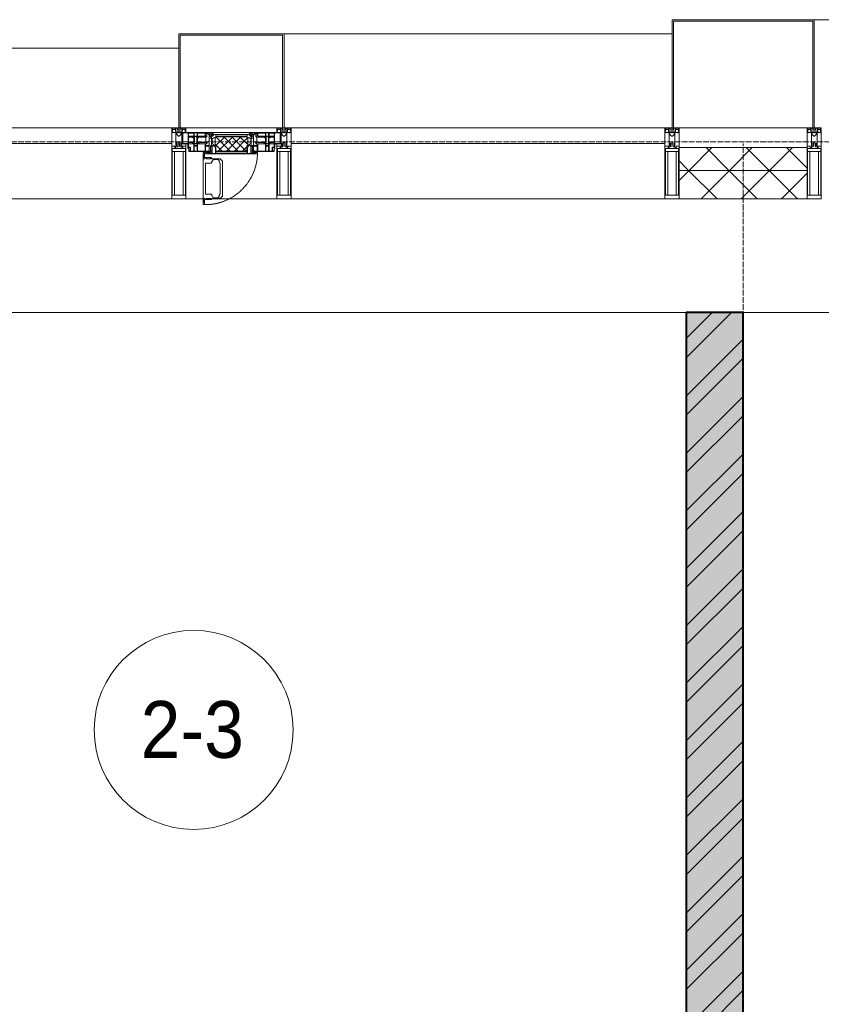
# Model space of a CAD drawing. Header units: millimetres. Extents: x 5617 to 109486, y 7718 to 230949.
# Tile 24 of 55: x 37385 to 40205, y 74567 to 78030. Entities that reach past the tile are written whole.
import ezdxf

# ---------------------------------------------------------------- set-up
doc = ezdxf.new("R2010")
doc.units = ezdxf.units.MM
for name, pattern in [('-D1-02х01', [3, 2, -1]), ('ADSK_Линия сетки', [25, 20, -2.5, 0, -2.5]), ('Линия сетки', [25, 20, -2.5, 0, -2.5])]:
    doc.linetypes.add(name, pattern=pattern)
for name, color, linetype, lineweight in [('Импосты витража', 7, 'Continuous', 18), ('Колонны', 7, 'Continuous', 18), ('Марки помещений', 7, 'Continuous', 20), ('Окна', 7, 'Continuous', 18), ('Оси', 7, 'Continuous', 9), ('Панели витража', 7, 'Continuous', 18), ('Перекрытия', 7, 'Continuous', 18), ('Стены разрез', 7, 'Continuous', 40), ('Стены штриховка', 7, 'Continuous', 40), ('Элементы узлов', 7, 'Continuous', 18)]:
    doc.layers.add(name, color=color, linetype=linetype, lineweight=lineweight)
doc.styles.add('Arial_3', font='arial.ttf', dxfattribs={"width": 0.9, "height": 200})
pattern_1 = [(45, (0, 0), (-70.71068, 70.71068), []), (135, (0, 0), (-70.71068, -70.71068), [])]

# ---------------------------------------------------------------- blocks, each defined once
blk = doc.blocks.new('135_SLK_K3_AR_rvt-1-МКСС_K3_L23__76_050_')
at = {"layer": 'Стены разрез', "lineweight": 9, "true_color": 0xcccccc}
h = blk.add_hatch(dxfattribs=at)
h.set_pattern_fill('FP_1', color=254, style=0, pattern_type=2)
h.set_pattern_definition([(50, (0, 0), (218.62117, -19.1268), [22.86, -251.46]), (355, (0, 0), (-42.29187, 229.2684), [18.288, -201.168]), (100.451, (18.22, -1.6), (176.33107, 210.13963), [19.428, -213.708]), (46.184, (0, 60.96), (325.29495, -50.45164), [34.29, -377.19]), (96.636, (27.1, 56.76), (284.883, 296.91266), [29.142, -320.562]), (351.184, (0, 60.96), (284.8858, 296.9107), [27.432, -301.752]), (21, (30.48, 45.72), (181.93753, -122.71832), [22.86, -251.46]), (326, (30.48, 45.72), (74.16223, 221.0262), [18.288, -201.168]), (71.451, (45.64, 35.5), (256.10035, 98.30526), [19.428, -213.708]), (37.5, (0, 0), (3.70639, 101.465895), [3.353, -195.377, 3.353, -200.863, -201.93]), (37.5, (0, 0), (3.70639, 101.465895), [-402.946, 3.353, -198.577]), (7.5, (0, 0), (80.18358, 120.21653), [3.353, -113.081, 3.353, -190.805, -76.962]), (7.5, (0, 0), (80.18358, 120.21653), [-310.591, 3.353, -73.609]), (327.5, (-67.97, 0), (162.708646, -6.87497), [3.353, -72.847, 3.353, -234.391, -315.468]), (327.5, (-67.97, 0), (162.708646, -6.87497), [-313.944, 3.353, -312.115]), (317.5, (-98.45, 0), (177.75468, 30.51183), [3.353, -95.707, 3.353, -154.534, -224.028]), (317.5, (-98.45, 0), (177.75468, 30.51183), [-256.946, 3.353, -220.675])])
h.paths.add_polyline_path([(86350, 71220), (86350, 77000), (86150, 77000), (86150, 71220)])
h = blk.add_hatch(dxfattribs=at)
h.set_pattern_fill('FP_3', color=254, style=0, pattern_type=2)
h.set_pattern_definition([(45, (0, 0), (-101.02788, 101.02788), []), (45, (67.35, 0), (-101.02788, 101.02788), [])])
h.paths.add_polyline_path([(86350, 71220), (86350, 77000), (86150, 77000), (86150, 71220)])
at = {"layer": 'Перекрытия', "color": 254, "true_color": 0xcccccc}
for p, q in [((86150, 77000), (82950, 77000)), ((89900, 77000), (86350, 77000))]:
    blk.add_line(p, q, dxfattribs=at)
at = {"layer": 'Стены разрез', "color": 254, "true_color": 0xcccccc}
for p, q in [((86150, 77000), (86150, 73120)), ((86350, 77000), (86150, 77000)), ((86350, 72320), (86350, 77000))]:
    blk.add_line(p, q, dxfattribs=at)
blk = doc.blocks.new('System Panel - A_PAN_Glass-6438400-МКСС_K3_L23__76_050_')
at = {"layer": 'Панели витража', "color": 254, "lineweight": 5, "true_color": 0xcccccc}
for p, q in [((657.5, 55), (-657.5, 55)), ((-657.5, 55), (-657.5, 0)), ((657.5, 0), (657.5, 55)), ((-657.5, 0), (657.5, 0))]:
    blk.add_line(p, q, dxfattribs=at)
blk = doc.blocks.new('Rectangular Mullion - R_StandardFrame_50Wx250H-5562310-МКСС_K3_L23__76_050_')
at = {"layer": 'Импосты витража', "color": 254, "lineweight": 5, "true_color": 0xcccccc}
blk.add_line((95560, 77400), (96875, 77400), dxfattribs=at)
blk = doc.blocks.new('Rectangular Mullion - 50Wx250H-2623690-МКСС_K3_L23__76_050_')
at = {"layer": 'Элементы узлов', "color": 254, "lineweight": 5, "true_color": 0xcccccc}
for p, q in [((-25, 65.2), (-25, 250)), ((-25, 250), (0, 250)), ((25, 250), (0, 250)), ((25, 65.2), (25, 250)), ((-23, 237.3), (0, 237.3)), ((-23, 237.3), (-23, 73.6)), ((-14.9, 84), (-14.9, 237.3)), ((23, 237.3), (0, 237.3)), ((14.9, 84), (14.9, 237.3)), ((23, 237.3), (23, 73.6)), ((0, 84), (-23, 84)), ((-0.5, 73.6), (-23, 73.6)), ((-14, 71.3), (-14, 65.2)), ((-10, 71.3), (-14, 71.3)), ((-10, 53), (-10, 71.3)), ((0, 84), (23, 84)), ((0.5, 73.6), (23, 73.6)), ((10, 71.3), (14, 71.3)), ((10, 53), (10, 71.3)), ((14, 71.3), (14, 65.2)), ((-14, 65.2), (-25, 65.2)), ((-8.7, 53), (-10, 53)), ((-10, 53), (-10, 17)), ((-8.7, 53), (-7, 54.7)), ((-7, 65.2), (-5.9, 67.3)), ((-7, 65.2), (-7, 54.7)), ((-4.1, 67.3), (-5.9, 67.3)), ((-4.1, 67.3), (-2.9, 65.1)), ((-2.9, 65.1), (-2.9, 54.6)), ((-1.3, 53), (-2.9, 54.6)), ((0, 53), (-1.3, 53)), ((0, 53), (1.3, 53)), ((1.3, 53), (2.9, 54.6)), ((4.1, 67.3), (2.9, 65.1)), ((2.9, 65.1), (2.9, 54.6)), ((4.1, 67.3), (5.9, 67.3)), ((7, 65.2), (5.9, 67.3)), ((7, 65.2), (7, 54.7)), ((8.7, 53), (7, 54.7)), ((8.7, 53), (10, 53)), ((10, 53), (10, 17)), ((14, 65.2), (25, 65.2)), ((-23.8, 14.6), (-25, 14.2)), ((-25, 0), (-25, 14.2)), ((-22.3, 17), (-23.8, 17)), ((-23.8, 17), (-23.8, 14.6)), ((-22.5, 10.6), (-23.8, 14.6)), ((-22.5, 10.6), (-23.7, 9.9)), ((-23.7, 1.3), (-23.7, 9.9)), ((-23.7, 1.3), (-11.8, 1.3)), ((-23.2, 10.2), (-22.5, 8)), ((-22.5, 8), (-22.5, 4.5)), ((-21.3, 4.5), (-22.5, 4.5)), ((-22.3, 17), (-22.3, 16)), ((-22.3, 16), (-21.3, 16)), ((-19, 17.6), (-21.3, 16)), ((-21.3, 4.5), (-21.3, 6.5)), ((-21.3, 6.5), (-14.2, 6.5)), ((-18.4, 16.6), (-19, 17.6)), ((-7.4, 16.6), (-18.4, 16.6)), ((-14.2, 6.5), (-14.2, 4.5)), ((-13.2, 4.5), (-14.2, 4.5)), ((-13.2, 4.5), (-12.2, 7.2)), ((-12.7, 7.6), (-11.3, 11.4)), ((-12.7, 7.6), (-11.8, 6.9)), ((-12.2, 9), (-12.2, 14.8)), ((-12.2, 14.8), (0, 14.8)), ((-11.8, 1.3), (-11.8, 6.9)), ((-10.5, 11.2), (-11.3, 11.4)), ((-10.5, 1.5), (-10.5, 11.2)), ((-4.8, 1.5), (-10.5, 1.5)), ((-10, 17), (-7.5, 17)), ((-8.5, 23), (-1.5, 30)), ((-8.5, 18.5), (-8.5, 23)), ((-7.5, 18.5), (-8.5, 18.5)), ((-7.5, 17), (-7.5, 18.5)), ((-7.4, 18), (-7.4, 16.6)), ((-2.6, 18), (-7.4, 18)), ((0, 8), (-4.8, 8)), ((-4.8, 1.5), (-4.8, 8)), ((-2.6, 18), (-2.6, 16.8)), ((-2.6, 16.8), (0, 16.8)), ((-1.5, 30), (0, 30)), ((1.5, 30), (0, 30)), ((2.6, 16.8), (0, 16.8)), ((0, 14.8), (0, 16.8)), ((0, 14.8), (0, 16.8)), ((12.2, 14.8), (0, 14.8)), ((0, 0), (0, 8)), ((0, 8), (4.8, 8)), ((0, 0), (0, 8)), ((8.5, 23), (1.5, 30)), ((2.6, 18), (2.6, 16.8)), ((2.6, 18), (7.4, 18)), ((4.8, 1.5), (4.8, 8)), ((4.8, 1.5), (10.5, 1.5)), ((7.4, 18), (7.4, 16.6)), ((7.4, 16.6), (18.4, 16.6)), ((7.5, 18.5), (8.5, 18.5)), ((7.5, 17), (7.5, 18.5)), ((10, 17), (7.5, 17)), ((8.5, 18.5), (8.5, 23)), ((10.5, 11.2), (11.3, 11.4)), ((10.5, 1.5), (10.5, 11.2)), ((12.7, 7.6), (11.3, 11.4)), ((12.7, 7.6), (11.8, 6.9)), ((11.8, 1.3), (11.8, 6.9)), ((23.7, 1.3), (11.8, 1.3)), ((12.2, 9), (12.2, 14.8)), ((13.2, 4.5), (12.2, 7.2)), ((13.2, 4.5), (14.2, 4.5)), ((21.3, 6.5), (14.2, 6.5)), ((14.2, 6.5), (14.2, 4.5)), ((18.4, 16.6), (19, 17.6)), ((19, 17.6), (21.3, 16)), ((22.3, 16), (21.3, 16)), ((21.3, 4.5), (21.3, 6.5)), ((21.3, 4.5), (22.5, 4.5)), ((22.3, 17), (22.3, 16)), ((22.3, 17), (23.8, 17)), ((22.5, 10.6), (23.8, 14.6)), ((22.5, 10.6), (23.7, 9.9)), ((23.2, 10.2), (22.5, 8)), ((22.5, 8), (22.5, 4.5)), ((23.7, 1.3), (23.7, 9.9)), ((23.8, 17), (23.8, 14.6)), ((23.8, 14.6), (25, 14.2)), ((25, 0), (25, 14.2)), ((-25, 0), (0, 0)), ((25, 0), (0, 0))]:
    blk.add_line(p, q, dxfattribs=at)
for centre, start, end in [((-0.5, 73.1), 360, 90), ((0.5, 73.1), 90, 180)]:
    blk.add_arc(centre, 0.5, start, end, dxfattribs=at)
blk = doc.blocks.new('Rectangular Mullion - R_StandardFrame_50Wx250H-V45-МКСС_K3_L23__76_050_')
at = {"layer": 'Импосты витража', "color": 254, "lineweight": 5, "true_color": 0xcccccc}
for p, q in [((-25, -250), (-25, 0)), ((-25, 0), (0, 0)), ((5, 0), (25, 0)), ((25, 0), (25, -250)), ((25, -250), (-25, -250))]:
    blk.add_line(p, q, dxfattribs=at)
blk = doc.blocks.new('Rectangular Mullion - R_StandardFrame_50Wx250H-4667491-МКСС_K3_L23__76_050_')
at = {"layer": 'Импосты витража', "color": 254, "lineweight": 5, "true_color": 0xcccccc}
for p, q in [((-25, -250), (-25, 0)), ((-25, 0), (-5, 0)), ((0, 0), (25, 0)), ((25, 0), (25, -250)), ((25, -250), (-25, -250))]:
    blk.add_line(p, q, dxfattribs=at)
blk = doc.blocks.new('A_PAN_Створка - 383мм 7_1-V49-МКСС_K3_L23__76_050_')
at = {"layer": 'Панели витража', "lineweight": 5, "true_color": 0xcccccc}
h = blk.add_hatch(dxfattribs=at)
h.set_pattern_fill('FP_16', color=254, style=0, pattern_type=2)
h.set_pattern_definition([(225, (84550, 77650), (14.1421356, -14.1421356), []), (315, (84550, 77650), (14.1421356, 14.1421356), [])])
h.paths.add_polyline_path([(53.6, 82.7), (-54.6, 81.8), (-54.6, 63.4), (-57.2, 60.8), (-57.2, 36.4), (-54.9, 34.1), (-54.5, 31.8), (54.5, 31.8), (54.9, 34.1), (57.2, 36.4), (57.2, 60.8), (54.6, 63.4), (54.6, 81.8)])
at = {"layer": 'Окна', "color": 7, "lineweight": 5, "true_color": 0xf4f4f4}
for p, q in [((39.7, 249), (31.1, 240.4)), ((70.1, 249), (39.7, 249)), ((45, 244.7), (42.3, 239.8)), ((45.9, 246.8), (45, 244.7)), ((63.3, 246.8), (45.9, 246.8)), ((64.1, 245), (63.3, 246.8)), ((64.1, 245), (66.7, 241)), ((70.1, 252.9), (70.1, 249)), ((95.1, 252.9), (70.1, 252.9)), ((74.1, 248.4), (74.1, 252.9)), ((89.1, 248.4), (74.1, 248.4)), ((89.1, 252.9), (89.1, 248.4)), ((93.1, 248.4), (93.1, 252.9)), ((97.9, 248.4), (93.1, 248.4)), ((95.1, 270.5), (95.1, 252.9)), ((99.6, 270.5), (95.1, 270.5)), ((97.9, 262.4), (95.1, 262.4)), ((97.9, 262.4), (97.9, 248.4)), ((99.6, 270.5), (99.6, 87.5)), ((31.1, 117.6), (31.1, 240.4)), ((41.4, 234.2), (39.1, 233.8)), ((39.1, 179), (39.1, 233.8)), ((41.4, 234.2), (43.5, 236.3)), ((42.3, 239.8), (43.5, 236.3)), ((66.7, 241), (68.6, 239.7)), ((68.6, 239.7), (68.6, 236.4)), ((68.6, 236.4), (71.1, 233.9)), ((71.1, 233.9), (89.5, 233.9)), ((89.5, 233.9), (90.6, 232.8)), ((90.6, 125.2), (90.6, 232.8)), ((39.1, 179), (39.1, 124.2)), ((39.7, 109), (31.1, 117.6)), ((41.4, 123.8), (39.1, 124.2)), ((70.1, 109), (39.7, 109)), ((41.4, 123.8), (43.5, 121.7)), ((42.3, 118.2), (43.5, 121.7)), ((45, 113.3), (42.3, 118.2)), ((45.9, 111.2), (45, 113.3)), ((63.3, 111.2), (45.9, 111.2)), ((64.1, 113), (63.3, 111.2)), ((64.1, 113), (66.7, 117)), ((66.7, 117), (68.6, 118.3)), ((68.6, 121.6), (71.1, 124.1)), ((68.6, 118.3), (68.6, 121.6)), ((70.1, 105.1), (70.1, 109)), ((95.1, 105.1), (70.1, 105.1)), ((71.1, 124.1), (89.5, 124.1)), ((74.1, 109.6), (74.1, 105.1)), ((89.1, 109.6), (74.1, 109.6)), ((89.1, 105.1), (89.1, 109.6)), ((89.5, 124.1), (90.6, 125.2)), ((93.1, 109.6), (93.1, 105.1)), ((97.9, 109.6), (93.1, 109.6)), ((95.1, 87.5), (95.1, 105.1)), ((97.9, 95.6), (97.9, 109.6)), ((97.9, 95.6), (95.1, 95.6)), ((99.6, 87.5), (95.1, 87.5))]:
    blk.add_line(p, q, dxfattribs=at)
at = {"layer": 'Окна', "color": 254, "lineweight": 5, "true_color": 0xcccccc}
for p, q in [((-153, 73.5), (-150, 73.5)), ((-153, 60), (-153, 73.5)), ((-152, 20), (-152, 73.5)), ((-150.5, 69.5), (-150.5, 73.5)), ((-145, 69.5), (-150.5, 69.5)), ((-150, 84), (-78, 84)), ((-150, 73.5), (-150, 84)), ((-148.5, 82.5), (-132.4, 82.5)), ((-148.5, 81), (-148.5, 82.5)), ((-143.5, 81), (-148.5, 81)), ((-145, 69.5), (-145, 79.5)), ((-143.5, 68), (-143.5, 81)), ((-132.4, 56.6), (-132.4, 82.5)), ((-131, 82.5), (-120.8, 82.5)), ((-131, 82.5), (-131, 64.6)), ((-120.8, 82.5), (-120.8, 64.6)), ((-119.3, 82.5), (-92.5, 82.5)), ((-119.3, 56.6), (-119.3, 82.5)), ((-92.5, 56.6), (-92.5, 82.5)), ((-91.5, 92), (91.5, 92)), ((-91.5, 87.5), (-91.5, 92)), ((-73.9, 87.5), (-91.5, 87.5)), ((-90.8, 82.5), (-79.5, 82.5)), ((-90.8, 64.6), (-90.8, 82.5)), ((-85, 84), (-85, 87.5)), ((-85, 87.5), (-78, 87.5)), ((-78, 84), (-85, 84)), ((-79.5, 82.5), (-79.5, 80.6)), ((-79.5, 80.6), (-78, 80.6)), ((-78, 87.5), (-78, 84)), ((-78, 84), (-73.9, 84)), ((-78, 84), (-78, 23.5)), ((-73.9, 62.5), (-73.9, 87.5)), ((73.9, 87.5), (73.9, 62.5)), ((91.5, 87.5), (73.9, 87.5)), ((73.9, 84), (78, 84)), ((78, 87.5), (78, 84)), ((85, 87.5), (78, 87.5)), ((78, 84), (85, 84)), ((78, 84), (150, 84)), ((78, 23.5), (78, 84)), ((79.5, 80.6), (78, 80.6)), ((90.8, 82.5), (79.5, 82.5)), ((79.5, 82.5), (79.5, 80.6)), ((85, 84), (85, 87.5)), ((90.8, 64.6), (90.8, 82.5)), ((91.5, 92), (91.5, 87.5)), ((119.3, 82.5), (92.5, 82.5)), ((92.5, 56.6), (92.5, 82.5)), ((119.3, 56.6), (119.3, 82.5)), ((120.8, 82.5), (120.8, 64.6)), ((131, 82.5), (120.8, 82.5)), ((131, 82.5), (131, 64.6)), ((132.4, 56.6), (132.4, 82.5)), ((148.5, 82.5), (132.4, 82.5)), ((143.5, 81), (148.5, 81)), ((143.5, 68), (143.5, 81)), ((145, 69.5), (145, 79.5)), ((145, 69.5), (150.5, 69.5)), ((148.5, 81), (148.5, 82.5)), ((150, 84), (150, 73.5)), ((150, 73.5), (153, 73.5)), ((150.5, 69.5), (150.5, 73.5)), ((152, 20), (152, 73.5)), ((153, 73.5), (153, 60)), ((-171, 57), (-156, 57)), ((-171, 17), (-171, 57)), ((-171, 55.5), (-152, 55.5)), ((-150.5, 33.6), (-150.5, 68)), ((-150.5, 68), (-143.5, 68)), ((-150.5, 56.6), (-132.4, 56.6)), ((-136.4, 52.4), (-150.5, 52.4)), ((-137.2, 54.8), (-135.8, 50.8)), ((-132.5, 54.8), (-137.2, 54.8)), ((-137.2, 31), (-135.8, 35)), ((-132.1, 49), (-135.8, 50.8)), ((-132.1, 36.8), (-135.8, 35)), ((-132.5, 53.8), (-133.4, 52)), ((-133.4, 52), (-130.1, 50.4)), ((-133.4, 33.7), (-130.1, 35.3)), ((-132.5, 53.8), (-132.5, 54.8)), ((-132.1, 49), (-132.1, 36.8)), ((-131, 64.6), (-120.8, 64.6)), ((-131, 56.5), (-131, 62.6)), ((-120.8, 62.6), (-131, 62.6)), ((-131, 56.5), (-120.8, 56.5)), ((-131, 55.1), (-131, 52.7)), ((-120.8, 55.1), (-131, 55.1)), ((-129.4, 51.1), (-131, 52.7)), ((-130.1, 50.4), (-129.4, 51.1)), ((-130.1, 35.3), (-130.1, 50.4)), ((-130.1, 35.3), (-129.4, 34.6)), ((-122.4, 51.1), (-120.8, 52.7)), ((-121.7, 50.4), (-122.4, 51.1)), ((-121.7, 35.3), (-122.4, 34.6)), ((-118.4, 52), (-121.7, 50.4)), ((-121.7, 35.3), (-121.7, 50.4)), ((-118.4, 33.7), (-121.7, 35.3)), ((-120.8, 56.5), (-120.8, 62.6)), ((-120.8, 55.1), (-120.8, 52.7)), ((-119.7, 49), (-115.9, 50.8)), ((-119.7, 49), (-119.7, 36.8)), ((-119.7, 36.8), (-115.9, 35)), ((-92.5, 56.6), (-119.3, 56.6)), ((-119.3, 54.8), (-114.6, 54.8)), ((-119.3, 53.8), (-119.3, 54.8)), ((-119.3, 53.8), (-118.4, 52)), ((-114.6, 54.8), (-115.9, 50.8)), ((-114.6, 31), (-115.9, 35)), ((-94.1, 52.5), (-115.3, 52.5)), ((-89.9, 50.9), (-94.1, 52.5)), ((-89.9, 35.1), (-94.1, 33.5)), ((-80.1, 64.6), (-90.8, 64.6)), ((-90.8, 62.7), (-90.8, 56.6)), ((-80.4, 62.7), (-90.8, 62.7)), ((-90.8, 56.6), (-85.9, 56.6)), ((-89.9, 52.2), (-88.6, 53.5)), ((-89.9, 52.2), (-89.9, 50.9)), ((-89.9, 35.1), (-89.9, 50.9)), ((-89.9, 32.5), (-89.9, 35.1)), ((-85.9, 53.5), (-88.6, 53.5)), ((-85.9, 56.6), (-85.9, 53.5)), ((-85.9, 53.5), (-78, 45.6)), ((-80.4, 61.1), (-80.4, 62.7)), ((-78, 61.1), (-80.4, 61.1)), ((-80.1, 66.1), (-80.1, 64.6)), ((-78, 66.1), (-80.1, 66.1)), ((-78, 66.1), (-78, 61.1)), ((-78, 45.6), (-78, 36.8)), ((-78, 36.8), (-70, 36.8)), ((-70, 62.5), (-73.9, 62.5)), ((-70, 32.1), (-70, 62.5)), ((-70, 36.8), (-70, 33.8)), ((70, 62.5), (70, 32.1)), ((73.9, 62.5), (70, 62.5)), ((70, 36.8), (70, 33.8)), ((78, 36.8), (70, 36.8)), ((78, 66.1), (78, 61.1)), ((78, 66.1), (80.1, 66.1)), ((78, 61.1), (80.4, 61.1)), ((85.9, 53.5), (78, 45.6)), ((78, 45.6), (78, 36.8)), ((80.1, 66.1), (80.1, 64.6)), ((80.1, 64.6), (90.8, 64.6)), ((80.4, 62.7), (90.8, 62.7)), ((80.4, 61.1), (80.4, 62.7)), ((85.9, 56.6), (85.9, 53.5)), ((90.8, 56.6), (85.9, 56.6)), ((85.9, 53.5), (88.6, 53.5)), ((89.9, 52.2), (88.6, 53.5)), ((89.9, 50.9), (94.1, 52.5)), ((89.9, 52.2), (89.9, 50.9)), ((89.9, 35.1), (89.9, 50.9)), ((89.9, 35.1), (94.1, 33.5)), ((89.9, 32.5), (89.9, 35.1)), ((90.8, 62.7), (90.8, 56.6)), ((92.5, 56.6), (119.3, 56.6)), ((94.1, 52.5), (115.3, 52.5)), ((114.6, 54.8), (115.9, 50.8)), ((119.3, 54.8), (114.6, 54.8)), ((114.6, 31), (115.9, 35)), ((119.7, 49), (115.9, 50.8)), ((119.7, 36.8), (115.9, 35)), ((119.3, 53.8), (118.4, 52)), ((118.4, 52), (121.7, 50.4)), ((118.4, 33.7), (121.7, 35.3)), ((119.3, 53.8), (119.3, 54.8)), ((119.7, 49), (119.7, 36.8)), ((131, 64.6), (120.8, 64.6)), ((120.8, 56.5), (120.8, 62.6)), ((120.8, 62.6), (131, 62.6)), ((131, 56.5), (120.8, 56.5)), ((120.8, 55.1), (120.8, 52.7)), ((120.8, 55.1), (131, 55.1)), ((122.4, 51.1), (120.8, 52.7)), ((121.7, 50.4), (122.4, 51.1)), ((121.7, 35.3), (121.7, 50.4)), ((121.7, 35.3), (122.4, 34.6)), ((129.4, 51.1), (131, 52.7)), ((130.1, 50.4), (129.4, 51.1)), ((130.1, 35.3), (129.4, 34.6)), ((133.4, 52), (130.1, 50.4)), ((130.1, 35.3), (130.1, 50.4)), ((133.4, 33.7), (130.1, 35.3)), ((131, 56.5), (131, 62.6)), ((131, 55.1), (131, 52.7)), ((132.1, 49), (135.8, 50.8)), ((132.1, 49), (132.1, 36.8)), ((132.1, 36.8), (135.8, 35)), ((150.5, 56.6), (132.4, 56.6)), ((132.5, 54.8), (137.2, 54.8)), ((132.5, 53.8), (132.5, 54.8)), ((132.5, 53.8), (133.4, 52)), ((137.2, 54.8), (135.8, 50.8)), ((137.2, 31), (135.8, 35)), ((136.4, 52.4), (150.5, 52.4)), ((150.5, 68), (143.5, 68)), ((150.5, 33.6), (150.5, 68)), ((171, 55.5), (152, 55.5)), ((156, 57), (171, 57)), ((171, 57), (171, 17)), ((-171, 18.5), (-153.5, 18.5)), ((-67.9, 17), (-171, 17)), ((-153.5, 18.5), (-152, 20)), ((-136.3, 33.6), (-150.5, 33.6)), ((-150.5, 29.4), (-132.4, 29.4)), ((-150.5, 17), (-150.5, 29.4)), ((-132.4, 18.6), (-150.5, 18.6)), ((-132.5, 31), (-137.2, 31)), ((-132.5, 31.9), (-133.4, 33.7)), ((-132.5, 31.9), (-132.5, 31)), ((-132.4, 29.4), (-132.4, 18.6)), ((-129.4, 34.6), (-131, 33)), ((-131, 30.9), (-131, 33)), ((-120.8, 30.9), (-131, 30.9)), ((-131, 29.5), (-120.8, 29.5)), ((-131, 18.2), (-131, 29.5)), ((-120.8, 18.2), (-131, 18.2)), ((-122.4, 34.6), (-120.8, 33)), ((-120.8, 30.9), (-120.8, 33)), ((-120.8, 18.2), (-120.8, 29.5)), ((-119.3, 31.9), (-118.4, 33.7)), ((-119.3, 31.9), (-119.3, 31)), ((-119.3, 31), (-114.6, 31)), ((-92.5, 29.4), (-119.3, 29.4)), ((-119.3, 29.4), (-119.3, 18.6)), ((-119.3, 18.6), (-92.5, 18.6)), ((-94.1, 33.5), (-115.4, 33.5)), ((-92.5, 18.6), (-92.5, 29.4)), ((-90.8, 18.5), (-90.8, 29.4)), ((-90.8, 29.4), (-85.9, 29.4)), ((-87.3, 18.5), (-90.8, 18.5)), ((-85.9, 32.5), (-89.9, 32.5)), ((-87.3, 21.9), (-85.9, 21.9)), ((-87.3, 20.4), (-87.3, 21.9)), ((-87.3, 20.4), (-87.3, 18.5)), ((-84.8, 20.4), (-87.3, 20.4)), ((-85.9, 29.4), (-85.9, 32.5)), ((-85.9, 21.9), (-85.9, 29.4)), ((-85.9, 18.2), (-85.9, 20.4)), ((-75.9, 18.2), (-85.9, 18.2)), ((-83.4, 20.4), (-84.8, 20.4)), ((-70, 33.8), (-83.4, 20.4)), ((-78, 23.5), (-67.9, 23.5)), ((-75.9, 23.5), (-73, 23.5)), ((-75.9, 21.5), (-75.9, 23.5)), ((-75.9, 21.5), (-75.9, 18.2)), ((-74.9, 21.5), (-75.9, 21.5)), ((-74.9, 17.9), (-74.9, 21.5)), ((-68.9, 17.9), (-74.9, 17.9)), ((-67.2, 29.3), (-73, 23.5)), ((-61.4, 23.5), (-70, 32.1)), ((-68.9, 21.5), (-68.9, 17.9)), ((-67.9, 21.5), (-68.9, 21.5)), ((-67.9, 23.5), (-64.6, 26.8)), ((-67.9, 23.5), (-64.6, 26.8)), ((-67.9, 21.5), (-67.9, 23.5)), ((-67.9, 17), (-67.9, 23.5)), ((-61.4, 23.5), (-67.9, 17)), ((67.9, 17), (-67.9, 17)), ((-67.9, 17), (67.9, 17)), ((-64.6, 26.8), (-67.2, 29.3)), ((-64.6, 26.8), (-61.4, 23.5)), ((61.4, 23.5), (-61.4, 23.5)), ((70, 32.1), (61.4, 23.5)), ((61.4, 23.5), (64.6, 26.8)), ((67.9, 17), (61.4, 23.5)), ((64.6, 26.8), (67.2, 29.3)), ((67.9, 23.5), (64.6, 26.8)), ((64.6, 26.8), (67.9, 23.5)), ((67.2, 29.3), (73, 23.5)), ((67.9, 21.5), (67.9, 23.5)), ((67.9, 23.5), (67.9, 17)), ((67.9, 23.5), (78, 23.5)), ((67.9, 21.5), (68.9, 21.5)), ((171, 17), (67.9, 17)), ((68.9, 21.5), (68.9, 17.9)), ((68.9, 17.9), (74.9, 17.9)), ((70, 33.8), (83.4, 20.4)), ((75.9, 23.5), (73, 23.5)), ((74.9, 21.5), (75.9, 21.5)), ((74.9, 17.9), (74.9, 21.5)), ((75.9, 21.5), (75.9, 23.5)), ((75.9, 21.5), (75.9, 18.2)), ((75.9, 18.2), (85.9, 18.2)), ((83.4, 20.4), (84.8, 20.4)), ((84.8, 20.4), (87.3, 20.4)), ((85.9, 32.5), (89.9, 32.5)), ((85.9, 29.4), (85.9, 32.5)), ((85.9, 21.9), (85.9, 29.4)), ((90.8, 29.4), (85.9, 29.4)), ((87.3, 21.9), (85.9, 21.9)), ((85.9, 18.2), (85.9, 20.4)), ((87.3, 20.4), (87.3, 21.9)), ((87.3, 20.4), (87.3, 18.5)), ((87.3, 18.5), (90.8, 18.5)), ((90.8, 18.5), (90.8, 29.4)), ((92.5, 18.6), (92.5, 29.4)), ((92.5, 29.4), (119.3, 29.4)), ((119.3, 18.6), (92.5, 18.6)), ((94.1, 33.5), (115.4, 33.5)), ((119.3, 31), (114.6, 31)), ((119.3, 31.9), (118.4, 33.7)), ((119.3, 31.9), (119.3, 31)), ((119.3, 29.4), (119.3, 18.6)), ((122.4, 34.6), (120.8, 33)), ((120.8, 30.9), (120.8, 33)), ((120.8, 30.9), (131, 30.9)), ((120.8, 18.2), (120.8, 29.5)), ((131, 29.5), (120.8, 29.5)), ((120.8, 18.2), (131, 18.2)), ((129.4, 34.6), (131, 33)), ((131, 30.9), (131, 33)), ((131, 18.2), (131, 29.5)), ((150.5, 29.4), (132.4, 29.4)), ((132.4, 29.4), (132.4, 18.6)), ((132.4, 18.6), (150.5, 18.6)), ((132.5, 31.9), (133.4, 33.7)), ((132.5, 31.9), (132.5, 31)), ((132.5, 31), (137.2, 31)), ((136.3, 33.6), (150.5, 33.6)), ((150.5, 17), (150.5, 29.4)), ((153.5, 18.5), (152, 20)), ((171, 18.5), (153.5, 18.5))]:
    blk.add_line(p, q, dxfattribs=at)
at = {"layer": 'Окна', "color": 254, "linetype": '-D1-02х01', "lineweight": 5, "true_color": 0xcccccc}
blk.add_arc((91.4, 87.5), 183, 88.8555, 178.5909, dxfattribs=at)
at = {"layer": 'Окна', "color": 254, "lineweight": 5, "true_color": 0xcccccc}
for centre, start, end in [((-156, 60), 270, 360), ((156, 60), 180, 270)]:
    blk.add_arc(centre, 3, start, end, dxfattribs=at)
at = {"layer": 'Элементы узлов', "color": 254, "lineweight": 5, "true_color": 0xcccccc}
for p, q in [((-91.5, 92), (-91.5, 87.5)), ((-91.5, 92), (91.5, 92)), ((-91.5, 87.5), (-73.9, 87.5)), ((-83.4, 90.3), (-69.4, 90.3)), ((-83.4, 90.3), (-83.4, 87.5)), ((-73.9, 87.5), (-73.9, 62.5)), ((-69.4, 85.5), (-73.9, 85.5)), ((-73.9, 81.5), (-69.4, 81.5)), ((-69.4, 90.3), (-69.4, 85.5)), ((-69.4, 81.5), (-69.4, 66.5)), ((-67.9, 89.3), (-66.9, 90.3)), ((-67.9, 62.5), (-67.9, 89.3)), ((-66.9, 90.3), (-57.4, 90.3)), ((-57.4, 90.3), (-56.4, 89.4)), ((-56.4, 89.4), (-56.4, 67.7)), ((-53.9, 90.3), (-54.9, 89.3)), ((-54.9, 89.3), (-54.9, 85.6)), ((-54.9, 85.6), (-53.9, 84.6)), ((-54.9, 81.9), (-53.8, 83)), ((-54.9, 63.5), (-54.9, 81.9)), ((-53.6, 82.7), (-54.6, 81.8)), ((-54.6, 81.8), (-54.6, 63.4)), ((53.9, 90.3), (-53.9, 90.3)), ((-53.9, 84.6), (53.9, 84.6)), ((53.8, 83), (-53.8, 83)), ((53.6, 82.7), (-53.6, 82.7)), ((54.6, 81.8), (53.6, 82.7)), ((54.9, 81.9), (53.8, 83)), ((53.9, 90.3), (54.9, 89.3)), ((54.9, 85.6), (53.9, 84.6)), ((54.6, 63.4), (54.6, 81.8)), ((54.9, 89.3), (54.9, 85.6)), ((54.9, 63.5), (54.9, 81.9)), ((57.4, 90.3), (56.4, 89.4)), ((56.4, 89.4), (56.4, 67.7)), ((66.9, 90.3), (57.4, 90.3)), ((67.9, 89.3), (66.9, 90.3)), ((67.9, 62.5), (67.9, 89.3)), ((69.4, 90.3), (69.4, 85.5)), ((83.4, 90.3), (69.4, 90.3)), ((69.4, 85.5), (73.9, 85.5)), ((69.4, 81.5), (69.4, 66.5)), ((73.9, 81.5), (69.4, 81.5)), ((91.5, 87.5), (73.9, 87.5)), ((73.9, 87.5), (73.9, 62.5)), ((83.4, 90.3), (83.4, 87.5)), ((91.5, 92), (91.5, 87.5)), ((-69.4, 66.5), (-73.9, 66.5)), ((-73.9, 62.5), (-70, 62.5)), ((-70, 62.5), (-70, 32.1)), ((-61.7, 62.5), (-67.9, 62.5)), ((-66, 56.5), (-67.8, 55.7)), ((-67.8, 55.7), (-67.8, 38.3)), ((-67.8, 38.3), (-65.7, 37.4)), ((-66, 56.5), (-62, 59.1)), ((-65.7, 37.4), (-60.8, 34.7)), ((-62, 59.1), (-60.7, 61)), ((-60.1, 67.7), (-61.7, 64.9)), ((-61.7, 64.9), (-61.7, 62.5)), ((-60.8, 34.7), (-57.3, 35.9)), ((-60.7, 61), (-57.4, 61)), ((-56.4, 67.7), (-60.1, 67.7)), ((-57.4, 61), (-54.9, 63.5)), ((-55.2, 33.8), (-57.3, 35.9)), ((-54.6, 63.4), (-57.2, 60.8)), ((-57.2, 60.8), (-57.2, 36.4)), ((-57.2, 36.4), (-54.9, 34.1)), ((57.2, 60.8), (54.6, 63.4)), ((57.4, 61), (54.9, 63.5)), ((54.9, 34.1), (57.2, 36.4)), ((55.2, 33.8), (57.3, 35.9)), ((56.4, 67.7), (60.1, 67.7)), ((57.2, 36.4), (57.2, 60.8)), ((60.8, 34.7), (57.3, 35.9)), ((60.7, 61), (57.4, 61)), ((60.1, 67.7), (61.7, 64.9)), ((62, 59.1), (60.7, 61)), ((65.7, 37.4), (60.8, 34.7)), ((61.7, 64.9), (61.7, 62.5)), ((61.7, 62.5), (67.9, 62.5)), ((66, 56.5), (62, 59.1)), ((67.8, 38.3), (65.7, 37.4)), ((66, 56.5), (67.8, 55.7)), ((67.8, 55.7), (67.8, 38.3)), ((69.4, 66.5), (73.9, 66.5)), ((70, 62.5), (70, 32.1)), ((73.9, 62.5), (70, 62.5)), ((-70, 32.1), (-61.4, 23.5)), ((61.4, 23.5), (-61.4, 23.5)), ((-55.2, 33.8), (-54.8, 31.5)), ((-54.9, 34.1), (-54.5, 31.8)), ((-53.9, 30.5), (-54.9, 29.5)), ((-54.9, 29.5), (-54.9, 25.8)), ((-54.9, 25.8), (-53.9, 24.8)), ((0, 31.5), (-54.8, 31.5)), ((-54.5, 31.8), (54.5, 31.8)), ((53.9, 30.5), (-53.9, 30.5)), ((-53.9, 24.8), (53.9, 24.8)), ((0, 31.5), (54.8, 31.5)), ((53.9, 30.5), (54.9, 29.5)), ((54.9, 25.8), (53.9, 24.8)), ((54.5, 31.8), (54.9, 34.1)), ((55.2, 33.8), (54.8, 31.5)), ((54.9, 29.5), (54.9, 25.8)), ((70, 32.1), (61.4, 23.5))]:
    blk.add_line(p, q, dxfattribs=at)
blk = doc.blocks.new('Rectangular Mullion - R_StandardFrame_50Wx250H-5215645-МКСС_K3_L23__76_050_')
at = {"layer": 'Импосты витража', "color": 254, "lineweight": 5, "true_color": 0xcccccc}
for p, q in [((77190, 77400), (77250.4, 77400)), ((77279.9, 77400), (77510, 77400))]:
    blk.add_line(p, q, dxfattribs=at)
blk = doc.blocks.new('Rectangular Mullion - R_StandardFrame_50Wx250H-V46-МКСС_K3_L23__76_050_')
at = {"layer": 'Импосты витража', "color": 254, "lineweight": 5, "true_color": 0xcccccc}
for p, q in [((-25, -250), (-25, 0)), ((-25, 0), (0, 0)), ((5, 0), (25, 0)), ((25, 0), (25, -17)), ((25, -57), (25, -250)), ((25, -250), (-25, -250))]:
    blk.add_line(p, q, dxfattribs=at)
blk = doc.blocks.new('Rectangular Mullion - R_StandardFrame_50Wx250H-V47-МКСС_K3_L23__76_050_')
at = {"layer": 'Импосты витража', "color": 254, "lineweight": 5, "true_color": 0xcccccc}
for p, q in [((-25, -17), (-25, 0)), ((-25, 0), (-5, 0)), ((0, 0), (25, 0)), ((25, 0), (25, -250)), ((-25, -250), (-25, -57)), ((25, -250), (-25, -250))]:
    blk.add_line(p, q, dxfattribs=at)
blk = doc.blocks.new('A_SLK_PAN_Type1 - Прямой тип панели с перфорацией Ф1_1-6626359-МКСС_K3_L23__76_050_')
at = {"layer": 'Колонны', "color": 254, "lineweight": 5, "true_color": 0xcccccc}
for p, q in [((-185, 330), (185, 330)), ((-185, 0), (-185, 330)), ((-180, 325), (-180, 0)), ((180, 325), (-180, 325)), ((180, 0), (180, 325)), ((185, 330), (185, 0)), ((-180, 0), (-185, 0)), ((-160, 0), (160, 0)), ((185, 0), (180, 0))]:
    blk.add_line(p, q, dxfattribs=at)
blk = doc.blocks.new('A_SLK_PAN_Type1 - Прямой тип панели-5878715-МКСС_K3_L23__76_050_')
at = {"layer": 'Колонны', "color": 254, "lineweight": 5, "true_color": 0xcccccc}
for p, q in [((-250, 380), (250, 380)), ((-250, 0), (-250, 380)), ((-245, 375), (-245, 0)), ((245, 375), (-245, 375)), ((245, 0), (245, 375)), ((250, 380), (250, 0)), ((-245, 0), (-250, 0)), ((-225, 0), (225, 0)), ((250, 0), (245, 0))]:
    blk.add_line(p, q, dxfattribs=at)
blk = doc.blocks.new('A_OGR_PAN_Отлив - A_OGR_PAN_Отлив-5727018-МКСС_K3_L23__76_050_')
at = {"layer": 'Колонны', "color": 254, "lineweight": 5, "true_color": 0xcccccc}
blk.add_line((682.5, 280), (-682.5, 280), dxfattribs=at)
blk = doc.blocks.new('A_OGR_PAN_Отлив - A_OGR_PAN_Отлив-5727452-МКСС_K3_L23__76_050_')
at = {"layer": 'Колонны', "color": 254, "lineweight": 5, "true_color": 0xcccccc}
blk.add_line((682.5, 330), (-682.5, 330), dxfattribs=at)
blk = doc.blocks.new('A_OGR_PAN_Отлив - A_OGR_PAN_Отлив-5727622-МКСС_K3_L23__76_050_')
at = {"layer": 'Колонны', "color": 254, "lineweight": 5, "true_color": 0xcccccc}
blk.add_line((682.5, 380), (-682.5, 380), dxfattribs=at)
blk = doc.blocks.new('135_SLK_K3_AR_FCD_rvt-1-МКСС_K3_L23__76_050_')
at = {"layer": 'Стены разрез', "lineweight": 5, "true_color": 0xcccccc}
h = blk.add_hatch(dxfattribs=at)
h.set_pattern_fill('FP_5', color=254, style=0, pattern_type=2)
h.set_pattern_definition(pattern_1)
h.paths.add_polyline_path([(86125, 77500), (86575, 77500), (86575, 77580), (86125, 77580)])
h = blk.add_hatch(dxfattribs=at)
h.set_pattern_fill('FP_5', color=254, style=0, pattern_type=2)
h.set_pattern_definition(pattern_1)
h.paths.add_polyline_path([(86125, 77400), (86575, 77400), (86575, 77500), (86125, 77500)])
at = {"layer": 'Стены разрез', "color": 254, "lineweight": 9, "true_color": 0xcccccc}
for p, q in [((86575, 77580), (86125, 77580)), ((86125, 77580), (86125, 77400)), ((86575, 77400), (86575, 77580)), ((86125, 77400), (86575, 77400))]:
    blk.add_line(p, q, dxfattribs=at)
at = {"layer": 'Стены штриховка', "color": 254, "lineweight": 9, "true_color": 0xcccccc}
blk.add_line((86125, 77500), (86575, 77500), dxfattribs=at)
at = {"layer": 'Импосты витража', "color": 254, "lineweight": 5, "true_color": 0xcccccc, "rotation": 180}
for p in [(84365, 77650), (84735, 77650), (86100, 77650), (86600, 77650)]:
    blk.add_blockref('Rectangular Mullion - 50Wx250H-2623690-МКСС_K3_L23__76_050_', p, dxfattribs=at)
at = {"layer": 'Импосты витража', "color": 254, "lineweight": 5, "true_color": 0xcccccc, "extrusion": (0, 0, -1)}
for name, p in [('Rectangular Mullion - R_StandardFrame_50Wx250H-V47-МКСС_K3_L23__76_050_', (-84365, 77650)), ('Rectangular Mullion - R_StandardFrame_50Wx250H-V46-МКСС_K3_L23__76_050_', (-84735, 77650)), ('Rectangular Mullion - R_StandardFrame_50Wx250H-4667491-МКСС_K3_L23__76_050_', (-86100, 77650)), ('Rectangular Mullion - R_StandardFrame_50Wx250H-V45-МКСС_K3_L23__76_050_', (-86600, 77650))]:
    blk.add_blockref(name, p, dxfattribs=at)
at = {"layer": 'Импосты витража', "color": 254, "lineweight": 5, "true_color": 0xcccccc}
for name, p in [('Rectangular Mullion - R_StandardFrame_50Wx250H-5562310-МКСС_K3_L23__76_050_', (-12535, 0)), ('Rectangular Mullion - R_StandardFrame_50Wx250H-5215645-МКСС_K3_L23__76_050_', (7200, 0)), ('Rectangular Mullion - R_StandardFrame_50Wx250H-5562310-МКСС_K3_L23__76_050_', (-10800, 0))]:
    blk.add_blockref(name, p, dxfattribs=at)
at = {"layer": 'Колонны', "color": 254, "lineweight": 5, "true_color": 0xcccccc}
for name, p in [('A_SLK_PAN_Type1 - Прямой тип панели-5878715-МКСС_K3_L23__76_050_', (86350, 77650)), ('A_OGR_PAN_Отлив - A_OGR_PAN_Отлив-5727622-МКСС_K3_L23__76_050_', (87282.5, 77650)), ('A_SLK_PAN_Type1 - Прямой тип панели с перфорацией Ф1_1-6626359-МКСС_K3_L23__76_050_', (84550, 77650)), ('A_OGR_PAN_Отлив - A_OGR_PAN_Отлив-5727452-МКСС_K3_L23__76_050_', (85417.5, 77650)), ('A_OGR_PAN_Отлив - A_OGR_PAN_Отлив-5727018-МКСС_K3_L23__76_050_', (83682.5, 77650))]:
    blk.add_blockref(name, p, dxfattribs=at)
at = {"layer": 'Панели витража', "color": 254, "lineweight": 5, "true_color": 0xcccccc, "rotation": 180}
for name, p in [('System Panel - A_PAN_Glass-6438400-МКСС_K3_L23__76_050_', (83682.5, 77650)), ('System Panel - A_PAN_Glass-6438400-МКСС_K3_L23__76_050_', (85417.5, 77650)), ('A_PAN_Створка - 383мм 7_1-V49-МКСС_K3_L23__76_050_', (84550, 77650))]:
    blk.add_blockref(name, p, dxfattribs=at)
blk = doc.blocks.new('050_Марка_Помещение - Номер-620969-МКСС_K3_L23__76_050_')
at = {"layer": 'Марки помещений'}
blk.add_circle((0, 0), 3.5, dxfattribs=at)

msp = doc.modelspace()

# ---------------------------------------------------------------- linework, layer by layer
at = {"layer": 'Оси', "linetype": 'ADSK_Линия сетки'}
msp.add_line((75100.1, 77600), (25833.1, 77600), dxfattribs=at)
at = {"layer": 'Оси', "linetype": 'Линия сетки'}
msp.add_line((39930.1, 56452.5), (39930.1, 77595), dxfattribs=at)

# ---------------------------------------------------------------- block references
at = {"lineweight": 5}
for name in ['135_SLK_K3_AR_FCD_rvt-1-МКСС_K3_L23__76_050_', '135_SLK_K3_AR_rvt-1-МКСС_K3_L23__76_050_']:
    msp.add_blockref(name, (-46419.9, 0), dxfattribs=at)
at = {"layer": 'Марки помещений', "xscale": 99.99999999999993, "yscale": 99.99999999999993, "zscale": 99.99999999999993}
msp.add_blockref('050_Марка_Помещение - Номер-620969-МКСС_K3_L23__76_050_', (37997.3, 75531.9), dxfattribs=at)

# ---------------------------------------------------------------- texts
at = {"layer": 'Марки помещений', "lineweight": 9, "insert": (37810.8, 75633.6), "char_height": 200, "width": 447.342, "attachment_point": 1, "style": 'Arial_3'}
msp.add_mtext('2-3', dxfattribs=at)

doc.saveas('drawing.dxf')
